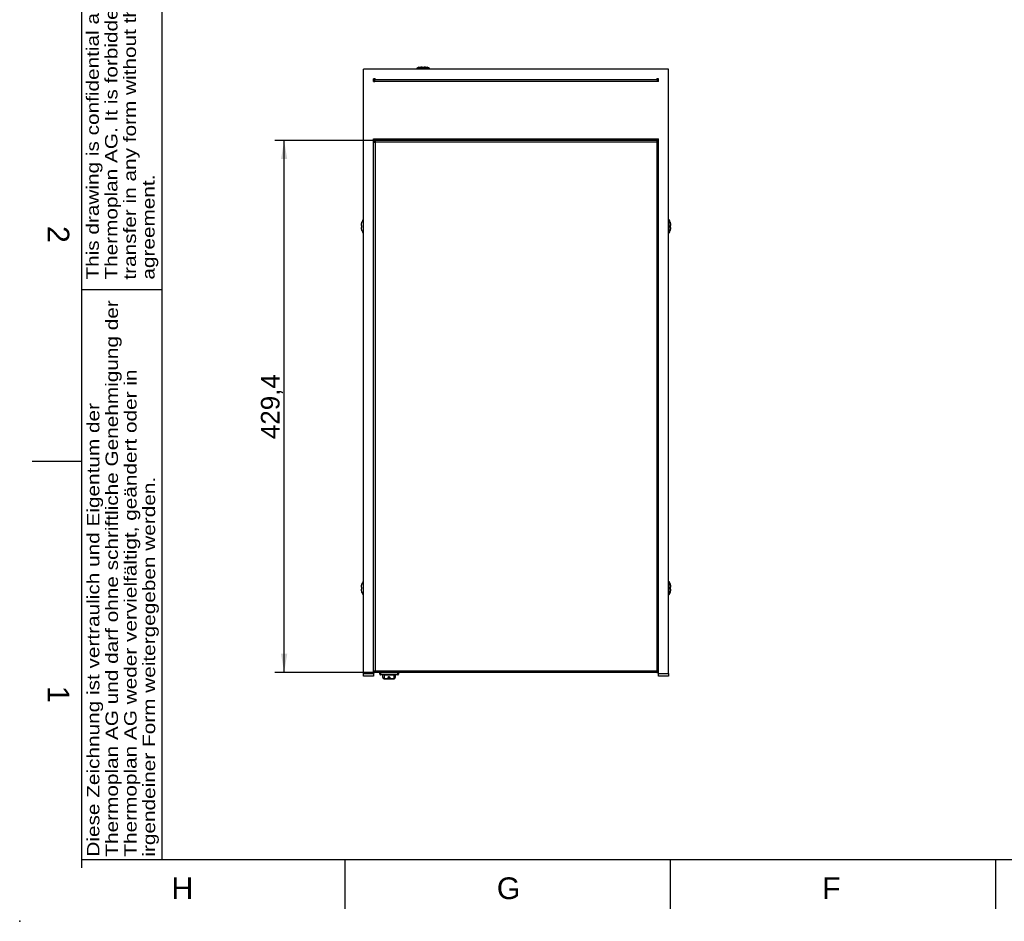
# Model space of a CAD drawing. Header units: millimetres. Extents: x 0 to 418, y 0 to 295.
# Tile 1 of 12: x 0 to 159, y 0 to 146. Entities that reach past the tile are written whole.
import ezdxf
from ezdxf import colors
from ezdxf.entities.mleader import LeaderData, LeaderLine
from ezdxf.enums import TextEntityAlignment as Align
from ezdxf.math import Vec2, Vec3

# ---------------------------------------------------------------- set-up
doc = ezdxf.new("R2010")
doc.units = ezdxf.units.MM
for name, color, linetype in [('132.367_TASSENWÄ', 7, 'Continuous'), ('Cartouche', 7, 'Continuous'), ('Défaut', 7, 'Continuous'), ('Marges', 7, 'Continuous'), ('Standard', 7, 'Continuous')]:
    doc.layers.add(name, color=color, linetype=linetype)
doc.styles.add('SEACAD_Arial', font='arial.ttf')
doc.dimstyles.new('ISO', dxfattribs={"dimtxt": 3, "dimasz": 3, "dimexe": 1.5, "dimexo": 0, "dimgap": 0.75, "dimtad": 1, "dimdec": 1, "dimlfac": 5, "dimtxsty": 'SEACAD_Arial', "dimblk1": '_SE_FILLED', "dimblk2": '_SE_FILLED', "dimsah": 1, "dimcen": 1.5, "dimazin": 0, "dimtfac": 0.7, "dimtdec": 3, "dimtmove": 0, "dimatfit": 3, "dimfxl": 1, "dimarcsym": 0})

# ---------------------------------------------------------------- blocks, each defined once
blk = doc.blocks.new('SE2')
at = {"layer": '132.367_TASSENWÄ', "color": 7, "linetype": 'Continuous'}
for p, q in [((104.71, 137.58), (55.51, 137.58)), ((55.51, 39.98), (55.51, 137.58)), ((66.15, 137.68), (64.06, 137.68)), ((64.43, 137.85), (64.43, 137.86)), ((64.89, 137.92), (64.94, 137.92)), ((64.94, 137.92), (64.94, 137.85)), ((65.28, 137.85), (65.28, 137.92)), ((65.28, 137.92), (65.32, 137.92)), ((65.79, 137.85), (65.79, 137.86)), ((104.71, 39.98), (104.71, 137.58)), ((57.11, 135.58), (57.11, 135.98)), ((57.37, 135.98), (57.11, 135.98)), ((57.11, 135.58), (57.31, 135.58)), ((57.27, 135.78), (57.27, 135.58)), ((57.29, 135.62), (57.29, 135.82)), ((57.31, 135.62), (57.29, 135.62)), ((57.29, 135.58), (57.29, 135.62)), ((57.31, 135.82), (57.31, 135.98)), ((57.37, 135.82), (57.31, 135.82)), ((57.31, 135.58), (57.31, 135.82)), ((102.91, 135.58), (57.31, 135.58)), ((57.37, 135.98), (57.37, 135.82)), ((102.85, 135.82), (57.37, 135.82)), ((102.85, 135.82), (102.85, 135.98)), ((103.11, 135.98), (102.85, 135.98)), ((102.91, 135.82), (102.85, 135.82)), ((102.91, 135.98), (102.91, 135.82)), ((102.91, 135.58), (102.91, 135.82)), ((102.93, 135.62), (102.91, 135.62)), ((103.11, 135.58), (102.91, 135.58)), ((102.93, 135.82), (102.93, 135.62)), ((102.93, 135.62), (102.93, 135.58)), ((102.95, 135.58), (102.95, 135.78)), ((103.11, 135.58), (103.11, 135.98)), ((57.11, 39.98), (57.11, 126.3)), ((57.11, 126.3), (103.11, 126.3)), ((103.11, 126.06), (57.11, 126.06)), ((57.11, 125.8), (57.37, 125.8)), ((57.27, 125.8), (57.27, 126.06)), ((57.27, 126.06), (57.27, 125.9)), ((57.27, 125.9), (57.37, 125.9)), ((57.33, 125.86), (57.33, 125.8)), ((57.37, 126.06), (57.37, 125.8)), ((102.85, 125.8), (57.37, 125.8)), ((57.37, 125.8), (57.37, 40.44)), ((102.85, 126.06), (102.85, 125.8)), ((102.95, 125.9), (102.85, 125.9)), ((102.85, 125.8), (102.85, 40.44)), ((103.11, 125.8), (102.85, 125.8)), ((102.89, 125.86), (102.89, 125.8)), ((102.95, 125.8), (102.95, 126.06)), ((102.95, 126.06), (102.95, 125.9)), ((103.11, 39.98), (103.11, 126.3)), ((55.24, 112.86), (55.23, 112.86)), ((55.41, 113.23), (55.41, 111.14)), ((104.81, 111.14), (104.81, 113.23)), ((104.97, 112.86), (104.98, 112.86)), ((55.17, 112.35), (55.17, 112.4)), ((55.24, 112.35), (55.17, 112.35)), ((55.17, 112.01), (55.24, 112.01)), ((55.17, 111.97), (55.17, 112.01)), ((55.24, 111.5), (55.23, 111.5)), ((105.04, 112.35), (104.97, 112.35)), ((104.97, 112.01), (105.04, 112.01)), ((104.97, 111.5), (104.98, 111.5)), ((105.04, 112.4), (105.04, 112.35)), ((105.04, 112.01), (105.04, 111.97)), ((55.24, 54.46), (55.23, 54.46)), ((55.41, 54.83), (55.41, 52.74)), ((104.81, 52.74), (104.81, 54.83)), ((104.97, 54.46), (104.98, 54.46)), ((55.17, 53.95), (55.17, 54)), ((55.24, 53.95), (55.17, 53.95)), ((55.17, 53.61), (55.24, 53.61)), ((55.17, 53.57), (55.17, 53.61)), ((55.24, 53.1), (55.23, 53.1)), ((105.04, 53.95), (104.97, 53.95)), ((104.97, 53.61), (105.04, 53.61)), ((104.97, 53.1), (104.98, 53.1)), ((105.04, 54), (105.04, 53.95)), ((105.04, 53.61), (105.04, 53.57)), ((55.51, 39.58), (55.51, 39.98)), ((55.51, 39.98), (57.11, 39.98)), ((57.11, 40.44), (57.37, 40.44)), ((57.11, 40.18), (57.27, 40.18)), ((57.11, 39.98), (57.11, 39.58)), ((57.27, 40.34), (57.27, 40.44)), ((57.27, 40.18), (57.27, 40.44)), ((57.27, 40.42), (57.27, 40.42)), ((57.27, 40.18), (57.27, 40.34)), ((57.37, 40.34), (57.27, 40.34)), ((57.37, 40.18), (57.27, 40.18)), ((57.37, 40.44), (102.85, 40.44)), ((57.37, 40.18), (57.37, 40.44)), ((102.85, 40.18), (57.37, 40.18)), ((57.68, 40.18), (57.68, 40.16)), ((57.68, 40.16), (57.69, 40.16)), ((57.69, 40.16), (57.69, 40.18)), ((59.02, 40.16), (57.69, 40.16)), ((57.73, 40.16), (57.74, 40.16)), ((57.73, 40.16), (57.73, 40.16)), ((57.74, 40.16), (57.74, 40.16)), ((59.06, 40.16), (57.74, 40.16)), ((58.12, 39.88), (58.12, 40.16)), ((58.22, 39.88), (58.12, 39.88)), ((58.22, 40.16), (58.22, 39.88)), ((58.22, 39.88), (61.02, 39.88)), ((58.22, 39.88), (58.22, 39.78)), ((61.02, 39.78), (58.22, 39.78)), ((58.62, 39.36), (58.62, 39.78)), ((58.82, 39.78), (58.82, 39.19)), ((58.82, 39.78), (58.82, 39.78)), ((58.82, 39.78), (60.42, 39.78)), ((59.02, 40.16), (59.02, 40.18)), ((59.19, 40.16), (59.02, 40.16)), ((59.06, 40.16), (59.06, 40.16)), ((59.15, 40.16), (59.06, 40.16)), ((59.15, 40.16), (59.15, 40.16)), ((60.48, 40.16), (59.15, 40.16)), ((59.19, 40.16), (59.19, 40.18)), ((60.52, 40.16), (59.19, 40.16)), ((59.56, 39.78), (59.56, 39.74)), ((59.56, 39.74), (59.6, 39.74)), ((59.6, 39.74), (59.6, 39.78)), ((60.42, 39.78), (60.42, 39.78)), ((60.42, 39.19), (60.42, 39.78)), ((60.48, 40.16), (60.48, 40.16)), ((60.48, 40.16), (60.48, 40.16)), ((60.48, 40.16), (60.48, 40.16)), ((60.52, 40.16), (60.52, 40.18)), ((60.52, 40.16), (60.53, 40.16)), ((60.53, 40.16), (60.53, 40.18)), ((60.62, 39.78), (60.62, 39.36)), ((61.02, 39.88), (61.02, 40.18)), ((61.02, 39.88), (61.02, 39.78)), ((61.12, 39.88), (61.02, 39.88)), ((61.12, 40.18), (61.12, 39.88)), ((102.85, 40.18), (102.85, 40.44)), ((103.11, 40.44), (102.85, 40.44)), ((102.85, 40.34), (102.95, 40.34)), ((102.85, 40.18), (102.95, 40.18)), ((102.95, 40.34), (102.95, 40.44)), ((102.95, 40.18), (102.95, 40.44)), ((102.95, 40.42), (102.95, 40.42)), ((102.95, 40.18), (102.95, 40.34)), ((103.11, 40.18), (102.95, 40.18)), ((103.11, 39.98), (104.71, 39.98)), ((103.11, 39.58), (103.11, 39.98)), ((104.71, 39.98), (104.71, 39.58)), ((57.11, 39.58), (55.51, 39.58)), ((58.82, 39.16), (58.82, 39.19)), ((58.82, 39.19), (60.42, 39.19)), ((58.82, 39.16), (60.42, 39.16)), ((59.48, 39.46), (59.48, 39.37)), ((59.68, 39.37), (59.68, 39.46)), ((60.42, 39.19), (60.42, 39.16)), ((104.71, 39.58), (103.11, 39.58))]:
    blk.add_line(p, q, dxfattribs=at)
for centre, radius, start, end in [((64.13, 137.58), 0.12, 123.5573, 180), ((64.83, 136.52), 1.4, 106.9396, 123.5573), ((65.38, 136.52), 1.4, 56.4427, 73.0673), ((66.09, 137.58), 0.12, 0, 56.4427), ((57.31, 135.78), 0.2, 90, 180), ((57.31, 135.78), 0.04, 90, 180), ((102.91, 135.78), 0.2, 0, 90), ((102.91, 135.78), 0.04, 0, 90), ((57.53, 125.86), 0.2, 168.463, 180), ((102.69, 125.86), 0.2, 0, 11.537), ((56.57, 112.46), 1.4, 146.4427, 163.0673), ((55.51, 113.16), 0.12, 90, 146.4427), ((104.71, 113.16), 0.12, 33.5573, 90), ((103.64, 112.46), 1.4, 16.9396, 33.5573), ((56.57, 111.91), 1.4, 196.9396, 213.5573), ((103.64, 111.91), 1.4, 326.4427, 343.0673), ((55.51, 111.2), 0.12, 213.5573, 270), ((104.71, 111.2), 0.12, 270, 326.4427), ((56.57, 54.06), 1.4, 146.4427, 163.0673), ((55.51, 54.76), 0.12, 90, 146.4427), ((104.71, 54.76), 0.12, 33.5573, 90), ((103.64, 54.06), 1.4, 16.9396, 33.5573), ((56.57, 53.51), 1.4, 196.9396, 213.5573), ((55.51, 52.8), 0.12, 213.5573, 270), ((104.71, 52.8), 0.12, 270, 326.4427), ((103.64, 53.51), 1.4, 326.4427, 343.0673), ((58.22, 39.88), 0.1, 180, 270), ((58.82, 39.98), 0.2, 253.7155, 270), ((60.42, 39.98), 0.2, 270, 286.2845), ((61.02, 39.88), 0.1, 270, 0), ((58.82, 39.36), 0.2, 180, 270), ((60.42, 39.36), 0.2, 270, 0)]:
    blk.add_arc(centre, radius, start, end, dxfattribs=at)
for centre, start_param, end_param in [((58.82, 39.36), 3.141593, 4.712389), ((60.42, 39.36), 4.712389, 6.283185)]:
    blk.add_ellipse(centre, major_axis=(0.2, 0), ratio=0.852857, start_param=start_param, end_param=end_param, dxfattribs=at)
for points, knots in [([(64.43, 137.85), (64.5, 137.87), (64.58, 137.89), (64.74, 137.91), (64.81, 137.92), (64.89, 137.92)], [0, 0, 0, 0, 0.5, 0.5, 1, 1, 1, 1]), ([(64.94, 137.85), (64.99, 137.86), (65.05, 137.86), (65.16, 137.86), (65.22, 137.86), (65.28, 137.85)], [0, 0, 0, 0, 0.5, 0.5, 1, 1, 1, 1]), ([(65.32, 137.92), (65.4, 137.92), (65.48, 137.91), (65.63, 137.89), (65.71, 137.87), (65.79, 137.85)], [0, 0, 0, 0, 0.5, 0.5, 1, 1, 1, 1]), ([(55.17, 112.4), (55.17, 112.48), (55.18, 112.56), (55.2, 112.71), (55.22, 112.79), (55.24, 112.86)], [0, 0, 0, 0, 0.5, 0.5, 1, 1, 1, 1]), ([(104.97, 112.86), (105, 112.79), (105.01, 112.71), (105.04, 112.56), (105.04, 112.48), (105.04, 112.4)], [0, 0, 0, 0, 0.5, 0.5, 1, 1, 1, 1]), ([(55.24, 111.5), (55.22, 111.58), (55.2, 111.66), (55.18, 111.81), (55.17, 111.89), (55.17, 111.97)], [0, 0, 0, 0, 0.5, 0.5, 1, 1, 1, 1]), ([(55.24, 112.01), (55.24, 112.07), (55.23, 112.13), (55.23, 112.24), (55.24, 112.3), (55.24, 112.35)], [0, 0, 0, 0, 0.5, 0.5, 1, 1, 1, 1]), ([(104.97, 112.35), (104.98, 112.3), (104.98, 112.24), (104.98, 112.13), (104.98, 112.07), (104.97, 112.01)], [0, 0, 0, 0, 0.5, 0.5, 1, 1, 1, 1]), ([(105.04, 111.97), (105.04, 111.89), (105.04, 111.81), (105.01, 111.66), (105, 111.58), (104.97, 111.5)], [0, 0, 0, 0, 0.5, 0.5, 1, 1, 1, 1]), ([(55.17, 54), (55.17, 54.08), (55.18, 54.16), (55.2, 54.31), (55.22, 54.39), (55.24, 54.46)], [0, 0, 0, 0, 0.5, 0.5, 1, 1, 1, 1]), ([(104.97, 54.46), (105, 54.39), (105.01, 54.31), (105.04, 54.16), (105.04, 54.08), (105.04, 54)], [0, 0, 0, 0, 0.5, 0.5, 1, 1, 1, 1]), ([(55.24, 53.1), (55.22, 53.18), (55.2, 53.26), (55.18, 53.41), (55.17, 53.49), (55.17, 53.57)], [0, 0, 0, 0, 0.5, 0.5, 1, 1, 1, 1]), ([(55.24, 53.61), (55.24, 53.67), (55.23, 53.73), (55.23, 53.84), (55.24, 53.9), (55.24, 53.95)], [0, 0, 0, 0, 0.5, 0.5, 1, 1, 1, 1]), ([(104.97, 53.95), (104.98, 53.9), (104.98, 53.84), (104.98, 53.73), (104.98, 53.67), (104.97, 53.61)], [0, 0, 0, 0, 0.5, 0.5, 1, 1, 1, 1]), ([(105.04, 53.57), (105.04, 53.49), (105.04, 53.41), (105.01, 53.26), (105, 53.18), (104.97, 53.1)], [0, 0, 0, 0, 0.5, 0.5, 1, 1, 1, 1]), ([(59.72, 39.37), (59.72, 39.39), (59.71, 39.42), (59.69, 39.45), (59.68, 39.47), (59.64, 39.49), (59.61, 39.49), (59.55, 39.49), (59.52, 39.48), (59.48, 39.47), (59.47, 39.45), (59.44, 39.42), (59.44, 39.39), (59.44, 39.34), (59.44, 39.31), (59.47, 39.26), (59.48, 39.25), (59.52, 39.23), (59.55, 39.22), (59.61, 39.22), (59.64, 39.23), (59.68, 39.25), (59.69, 39.27), (59.72, 39.31), (59.72, 39.34), (59.72, 39.37)], [0, 0, 0, 0, 0.125, 0.125, 0.1875, 0.1875, 0.25, 0.25, 0.3125, 0.3125, 0.375, 0.375, 0.5, 0.5, 0.625, 0.625, 0.6875, 0.6875, 0.75, 0.75, 0.8125, 0.8125, 0.875, 0.875, 1, 1, 1, 1]), ([(59.68, 39.37), (59.68, 39.34), (59.67, 39.32), (59.66, 39.29), (59.65, 39.27), (59.63, 39.25), (59.61, 39.24), (59.56, 39.24), (59.53, 39.25), (59.51, 39.27), (59.5, 39.28), (59.48, 39.32), (59.48, 39.34), (59.48, 39.39), (59.48, 39.41), (59.5, 39.44), (59.51, 39.45), (59.53, 39.47), (59.55, 39.47), (59.6, 39.47), (59.62, 39.47), (59.65, 39.45), (59.66, 39.44), (59.67, 39.41), (59.68, 39.39), (59.68, 39.37)], [0, 0, 0, 0, 0.125, 0.125, 0.1875, 0.1875, 0.25, 0.25, 0.3125, 0.3125, 0.375, 0.375, 0.5, 0.5, 0.625, 0.625, 0.6875, 0.6875, 0.75, 0.75, 0.8125, 0.8125, 0.875, 0.875, 1, 1, 1, 1])]:
    blk.add_open_spline(points, degree=3, knots=knots, dxfattribs=at)
blk = doc.blocks.new('DMBLK11')
at = {"layer": 'Standard', "linetype": 'Continuous'}
for points in [[(42.18, 123.06), (43.18, 123.06), (42.68, 126.06)], [(42.18, 43.18), (42.68, 40.18), (43.18, 43.18)]]:
    blk.add_hatch(color=7, dxfattribs=at).paths.add_polyline_path(points)
at = {"layer": 'Standard', "color": 7, "linetype": 'Continuous'}
for p, q in [((57.11, 126.06), (41.18, 126.06)), ((42.68, 40.18), (42.68, 126.06)), ((57.37, 40.18), (41.18, 40.18))]:
    blk.add_line(p, q, dxfattribs=at)
at = {"layer": 'Standard', "color": 7, "linetype": 'Continuous', "style": 'SEACAD_Arial'}
blk.add_text('429,4', height=3, rotation=90, dxfattribs=at).set_placement((38.93, 77.84), align=Align.TOP_LEFT)
blk = doc.blocks.new('_SE_FILLED')
at = {"color": 0}
blk.add_line((0, 0), (-1, 0), dxfattribs=at)
blk.add_solid([(0, 0), (-1, -0.1665), (-1, 0.1665), (0, 0)], dxfattribs=at)
blk = doc.blocks.new('_Dot')
at = {"color": 0, "linetype": 'ByBlock', "lineweight": -2}
blk.add_line((-0.5, 0), (-1, 0), dxfattribs=at)
at = {"color": 0, "linetype": 'ByBlock', "const_width": 0.5}
blk.add_lwpolyline([(-0.25, 0, 1), (0.25, 0, 1)], format="xyb", close=True, dxfattribs=at)
blk = doc.blocks.new('SE5')
at = {"layer": 'Marges', "char_height": 3.5, "width": 3.8216, "attachment_point": 1, "rotation": 270}
for s, insert in [('{\\fArial|b0||i0||c0|p34;\\C7;\\H3.5;\\W1.;2}', (8, 112.25)), ('{\\fArial|b0||i0||c0|p34;\\C7;\\H3.5;\\W1.;1}', (8, 38))]:
    blk.add_mtext(s, dxfattribs=dict(at, insert=insert))
at = {"layer": 'Marges', "char_height": 3.5, "attachment_point": 1}
for s, insert, width in [('{\\fArial|b0||i0||c0|p34;\\C7;\\H3.5;\\W1.;H}', (24.5, 7.09), 3.7133), ('{\\fArial|b0||i0||c0|p34;\\C7;\\H3.5;\\W1.;G}', (77, 7.09), 3.8044), ('{\\fArial|b0||i0||c0|p34;\\C7;\\H3.5;\\W1.;F}', (129.5, 7.09), 3.7133)]:
    blk.add_mtext(s, dxfattribs=dict(at, insert=insert, width=width))
blk = doc.blocks.new('SE4')
at = {"layer": 'Marges'}
blk.add_blockref('SE5', (0, 0), dxfattribs=at)
blk = doc.blocks.new('SE9')
at = {"layer": 'Défaut', "char_height": 2, "attachment_point": 1, "rotation": 90, "line_spacing_factor": 0.9, "style": 'SEACAD_Arial'}
for s, insert, width in [('{\\fArial|b0||i0||c0|p34;\\C7;\\H2.;\\W1.2;This drawing is confidential and belongs exclusively to \\P}{\\fArial|b0||i0||c0|p34;\\C7;\\H2.;\\W1.2;Thermoplan AG. It is forbidden to reproduce, to modify or \\P}{\\fArial|b0||i0||c0|p34;\\C7;\\H2.;\\W1.2;transfer in any form without the Thermoplan AG written \\P}{\\fArial|b0||i0||c0|p34;\\C7;\\H2.;\\W1.2;agreement.\\P}', (10.77, 103.59), 101.1835), ('{\\fArial|b0||i0||c0|p34;\\C7;\\H2.;\\W1.2;Diese Zeichnung ist vertraulich und Eigentum der \\P}{\\fArial|b0||i0||c0|p34;\\C7;\\H2.;\\W1.2;Thermoplan AG und darf ohne schriftliche Genehmigung der \\P}{\\fArial|b0||i0||c0|p34;\\C7;\\H2.;\\W1.2;Thermoplan AG weder vervielfältigt, geändert oder in \\P}{\\fArial|b0||i0||c0|p34;\\C7;\\H2.;\\W1.2;irgendeiner Form weitergegeben werden.\\P}', (10.86, 10.44), 96.7589)]:
    blk.add_mtext(s, dxfattribs=dict(at, insert=insert, width=width))
blk = doc.blocks.new('SE8')
at = {"layer": 'Défaut'}
blk.add_blockref('SE9', (0, 0), dxfattribs=at)

msp = doc.modelspace()

# ---------------------------------------------------------------- linework, layer by layer
at = {"layer": 'Défaut', "color": 7, "linetype": 'Continuous'}
for p, q in [((10, 194), (10, 8.639)), ((23, 10), (23, 194)), ((10, 102), (23, 102)), ((10, 10), (23, 10))]:
    msp.add_line(p, q, dxfattribs=at)
at = {"layer": 'Marges', "color": 7, "linetype": 'Continuous'}
for p, q in [((10, 287), (10, 10)), ((10, 74.25), (2, 74.25)), ((10, 10), (410, 10)), ((52.5, 10), (52.5, 2)), ((105, 10), (105, 2)), ((157.5, 10), (157.5, 2))]:
    msp.add_line(p, q, dxfattribs=at)
msp.add_point((0, 0), dxfattribs=at)

# ---------------------------------------------------------------- block references
for name in ['SE4', 'SE8']:
    msp.add_blockref(name, (0, 0))
at = {"layer": 'Standard'}
msp.add_blockref('SE2', (0, 0), dxfattribs=at)

# ---------------------------------------------------------------- dimensions: what is measured, and where the dimension line sits
at = {"layer": 'Standard', "color": 7, "linetype": 'Continuous'}
dim = msp.add_linear_dim(base=(42.6823, 40.1849), p1=(57.3663, 40.1849), p2=(57.1063, 126.0649), angle=90.173461, text='\\A1;<>', dimstyle='ISO', override={"dimdec": 2}, dxfattribs=at)
dim.commit()
dim.dimension.update_dxf_attribs({"geometry": 'DMBLK11', "text_midpoint": (42.6823, 83.1249), "dimtype": 161})

# ---------------------------------------------------------------- leaders
at = {"layer": 'Cartouche', "color": 7, "linetype": 'Continuous'}
ml = msp.add_multileader_mtext('Standard', dxfattribs=at)
ml.set_content('{\\pxsm0.9;\\fArial|b0||i0||c0|p34;\\W1.;1 / 1\\P}', color=256)
ml.set_leader_properties()
ml.set_arrow_properties(name='DOT')
ml.build(insert=Vec2(0, 0))
ml.multileader.update_dxf_attribs({"leader_type": 0, "dogleg_length": 0, "arrow_head_size": 2})
ctx = ml.context
ctx.base_point, ctx.char_height, ctx.arrow_head_size = Vec3(400.2145, 12.1313), 2, 2
ctx.text_align_type = 1
notes = []
notes.append((ctx, [(0, (0, 0, 0), (0, 0), (1, 0), 1, [])]))
ctx.mtext.insert, ctx.mtext.alignment = Vec3(404.5225, 13.1313), 2
for ctx, leaders in notes:
    for number, flags, end, landing, length, lines in leaders:
        leader = LeaderData()
        leader.index, (leader.has_last_leader_line, leader.has_dogleg_vector, leader.attachment_direction) = number, flags
        leader.last_leader_point, leader.dogleg_vector, leader.dogleg_length = Vec3(end), Vec3(landing), length
        for number, points, colour, breaks in lines:
            line = LeaderLine()
            line.index, line.vertices, line.color, line.breaks = number, Vec3.list(points), colors.encode_raw_color(colour), breaks
            leader.lines.append(line)
        ctx.leaders.append(leader)

doc.saveas('drawing.dxf')
